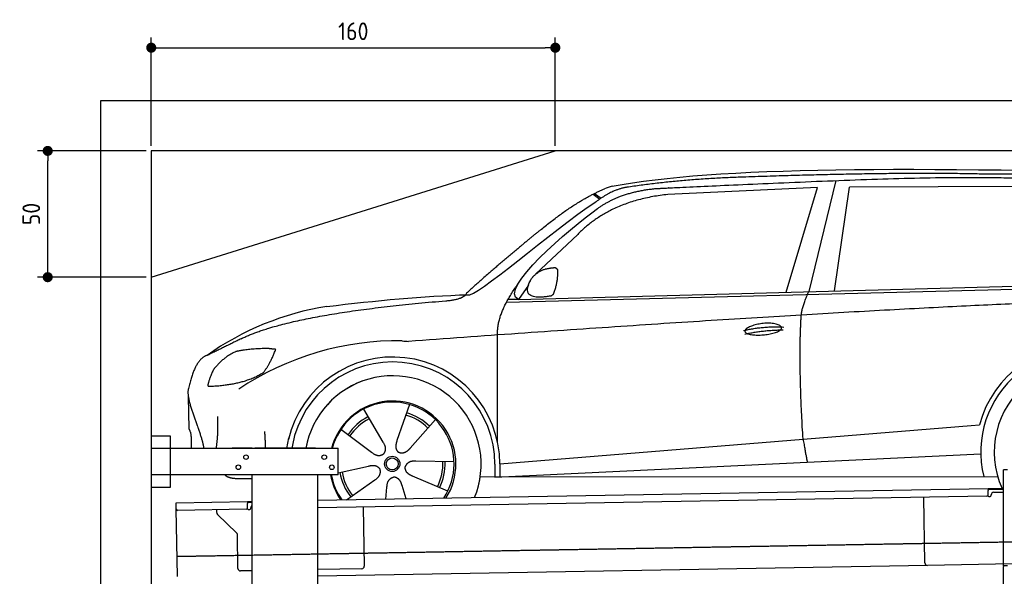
# Model space of a CAD drawing. Header units: millimetres. Extents: x 552 to 7231, y 5817 to 11986.
# Tile 4 of 5: x 552 to 4451, y 9781 to 11986. Entities that reach past the tile are written whole.
import ezdxf

# ---------------------------------------------------------------- set-up
doc = ezdxf.new("R2010")
doc.units = ezdxf.units.MM
doc.linetypes.add('GEN3', pattern=[6.25, 5, -1.25])
doc.layers.get('0').update_dxf_attribs({"lineweight": 25})
doc.layers.add('3', color=6, linetype='GEN3', lineweight=25)
doc.layers.add('4', color=3, linetype='Continuous', lineweight=25)
doc.layers.add('Car', color=10, linetype='Continuous')
doc.styles.get("Standard").update_dxf_attribs({"font": 'ISOCP.SHX'})
doc.dimstyles.new('GEN-ISO$0', dxfattribs={"dimscale": 20, "dimtxt": 3.5, "dimasz": 2, "dimexe": 2, "dimexo": 1, "dimgap": 1.5, "dimtad": 1, "dimdec": 1, "dimlfac": 0.1, "dimdsep": 46, "dimtxsty": 'Standard', "dimblk": 'PUNKT', "dimcen": 2, "dimclrd": 256, "dimclre": 256, "dimclrt": 2, "dimadec": 0, "dimazin": 0, "dimtp": 0.1, "dimtm": 0.1, "dimtfac": 0.71, "dimtdec": 1, "dimtmove": 2, "dimatfit": 3, "dimldrblk": 'PUNKT', "dimfxl": 1, "dimtolj": 1, "dimarcsym": 0})

# ---------------------------------------------------------------- blocks, each defined once
blk = doc.blocks.new('PUNKT')
at = {"layer": '4', "color": 0, "linetype": 'ByBlock'}
blk.add_line((-0.5, 0), (-1, 0), dxfattribs=at)
at = {"layer": '4', "color": 0, "linetype": 'ByBlock', "const_width": 0.5}
blk.add_lwpolyline([(-0.25, 0, 1), (0.25, 0, 1)], format="xyb", close=True, dxfattribs=at)
blk = doc.blocks.new('*D8')
at = {"layer": '4', "lineweight": -2, "transparency": 16777216}
for p, q in [((1052.8, 11465.9), (622.8, 11465.9)), ((662.8, 11005.9), (662.8, 11425.9)), ((1052.8, 10965.9), (622.8, 10965.9))]:
    blk.add_line(p, q, dxfattribs=at)
at = {"layer": 'Defpoints', "color": 0, "transparency": 16777216}
for p in [(662.8, 11465.9), (1072.8, 11465.9), (1072.8, 10965.9)]:
    blk.add_point(p, dxfattribs=at)
at = {"layer": '4', "lineweight": -2, "transparency": 16777216, "xscale": 40, "yscale": 40, "zscale": 40}
for p, rotation in [((662.8, 11465.9), 90), ((662.8, 10965.9), 270)]:
    blk.add_blockref('PUNKT', p, dxfattribs=dict(at, rotation=rotation))
at = {"layer": '4', "color": 2, "transparency": 16777216, "insert": (597.8, 11215.9), "char_height": 70, "attachment_point": 5, "rotation": 90}
blk.add_mtext('\\A1;50', dxfattribs=at)
blk = doc.blocks.new('*D9')
at = {"layer": '4', "lineweight": -2, "transparency": 16777216}
for p, q in [((1072.8, 11485.9), (1072.8, 11914.6)), ((2672.8, 11485.9), (2672.8, 11914.6)), ((1112.8, 11874.6), (2632.8, 11874.6))]:
    blk.add_line(p, q, dxfattribs=at)
at = {"layer": 'Defpoints', "color": 0, "transparency": 16777216}
for p in [(2672.8, 11874.6), (1072.8, 11465.9), (2672.8, 11465.9)]:
    blk.add_point(p, dxfattribs=at)
at = {"layer": '4', "lineweight": -2, "transparency": 16777216, "xscale": 40, "yscale": 40, "zscale": 40, "rotation": 180}
blk.add_blockref('PUNKT', (1072.8, 11874.6), dxfattribs=at)
at = {"layer": '4', "lineweight": -2, "transparency": 16777216, "xscale": 40, "yscale": 40, "zscale": 40}
blk.add_blockref('PUNKT', (2672.8, 11874.6), dxfattribs=at)
at = {"layer": '4', "color": 2, "transparency": 16777216, "insert": (1872.8, 11939.6), "char_height": 70, "attachment_point": 5}
blk.add_mtext('\\A1;160', dxfattribs=at)

msp = doc.modelspace()

# ---------------------------------------------------------------- linework, layer by layer
for p, q in [((872.77, 6065.9), (872.77, 11665.9)), ((872.77, 11665.9), (6472.77, 11665.9)), ((6272.78, 11465.9), (1072.77, 11465.9)), ((1072.77, 11465.9), (1072.77, 6315.9)), ((1072.77, 10965.9), (2672.77, 11465.9)), ((1072.77, 10338.02), (1147.77, 10338.02)), ((1147.77, 10338.02), (1147.77, 10133.02)), ((1072.77, 10288.02), (1812.77, 10288.02)), ((1472.77, 10288.02), (1392.77, 10288.02)), ((1472.77, 10288.02), (1482.77, 10288.02)), ((1722.77, 10288.02), (1482.77, 10288.02)), ((1722.77, 10288.02), (1732.77, 10288.02)), ((1732.77, 10288.02), (1812.77, 10288.02)), ((1812.77, 10183.02), (1812.77, 10288.02)), ((1812.77, 10183.02), (1072.77, 10183.02)), ((1472.77, 8708.02), (1472.77, 10183.02)), ((1732.77, 8027.85), (1732.77, 10183.02)), ((4447.57, 9822.48), (4447.57, 10202.48)), ((4463.57, 10202.48), (4447.57, 10202.48)), ((4447.57, 9822.48), (4447.57, 10202.48)), ((1147.77, 10133.02), (1072.77, 10133.02)), ((1732.77, 10082.07), (4386.09, 10128.39)), ((4381.61, 10098.3), (1732.77, 10052.07)), ((4386.09, 10128.39), (4396.09, 10128.56)), ((4386.09, 10128.39), (4386.23, 10120.39)), ((4396.16, 10124.56), (4386.16, 10124.39)), ((4386.52, 10103.39), (4386.23, 10120.39)), ((4396.09, 10128.56), (4445.89, 10129.43)), ((4447.57, 10125.46), (4396.16, 10124.56)), ((4399.04, 10102.61), (4399.02, 10103.61)), ((4408.85, 10113.78), (4447.57, 10114.46)), ((1171.58, 10072.28), (1454.03, 10077.21)), ((1171.72, 10064.28), (1171.58, 10072.28)), ((1172.01, 10047.28), (1171.72, 10064.28)), ((1454.03, 10077.21), (1464.03, 10077.38)), ((1454.03, 10077.21), (1454.17, 10069.21)), ((1464.1, 10073.38), (1454.1, 10073.21)), ((1454.47, 10052.21), (1454.17, 10069.21)), ((1464.03, 10077.38), (1472.77, 10077.53)), ((1472.77, 10073.53), (1464.1, 10073.38)), ((4136.19, 9833.98), (4131.65, 10093.94)), ((4389.13, 10097.43), (4394.13, 10097.52)), ((1176.67, 9780.32), (1172.01, 10047.28)), ((1449.56, 10047.12), (1177.1, 10042.37)), ((1332.28, 10033.22), (1332.08, 10045.07)), ((1410.76, 9953.36), (1335.34, 10026.2)), ((1457.08, 10046.26), (1462.07, 10046.34)), ((1466.99, 10051.43), (1466.97, 10052.43)), ((1911.99, 10055.2), (1916.07, 9821.23)), ((1416.15, 9812.51), (1413.81, 9946.34)), ((4483.57, 9830.04), (4146.36, 9824.16)), ((1472.77, 9803.49), (1426.32, 9802.68)), ((4146.36, 9824.16), (1732.77, 9782.03)), ((1906.25, 9811.06), (1732.77, 9808.03)), ((4447.57, 9822.48), (4447.57, 9819.48)), ((4463.57, 9822.48), (4447.57, 9822.48)), ((4447.57, 9822.48), (4447.57, 9819.48)), ((4463.57, 9822.48), (4447.57, 9822.48)), ((4447.57, 8097.48), (4447.57, 9819.48))]:
    msp.add_line(p, q)
for centre in [(1447.77, 10253.02), (1757.77, 10253.02), (1417.77, 10213.02), (1787.77, 10213.02)]:
    msp.add_circle(centre, 9)
for centre, radius, start, end in [((4381.53, 10103.3), 5, 271, 1), ((4389.04, 10102.43), 5, 214.23672, 271), ((4394.04, 10102.52), 5, 271, 1), ((4409.02, 10103.78), 10, 91, 181), ((1476.97, 10052.6), 10, 114.78744, 181), ((1177.01, 10047.37), 5, 181, 271), ((1342.28, 10033.39), 10, 181, 226), ((1449.47, 10052.12), 5, 271, 1), ((1456.99, 10051.25), 5, 214.23672, 271), ((1461.99, 10051.34), 5, 271, 1), ((1403.81, 9946.17), 10, 1, 46), ((4146.19, 9834.15), 10, 181, 271), ((1426.15, 9812.68), 10, 181, 271), ((1906.07, 9821.06), 10, 271, 1)]:
    msp.add_arc(centre, radius, start, end)
at = {"layer": '3'}
msp.add_line((1175.28, 9860.3), (6230.45, 9948.53), dxfattribs=at)
at = {"layer": 'Car'}
for p, q in [((3784.01, 11348.41), (3676.36, 10908.53)), ((3711.35, 11320.75), (3118.06, 11293.06)), ((3586.35, 10906.09), (3711.35, 11320.75)), ((3777.98, 10911.29), (3837.9, 11322.21)), ((4539.64, 11324.56), (3837.9, 11322.21)), ((2822.62, 11294.68), (2848.69, 11275.18)), ((2828.37, 11297.55), (2853.77, 11278.57)), ((2761.3, 11134.89), (2594.62, 10978)), ((2479.78, 10867.17), (5122.24, 10934.31)), ((2526.5, 10877.33), (5177.47, 10949.27)), ((2566.11, 10934.06), (2526.5, 10877.33)), ((2526.5, 10877.33), (2485.27, 10877.3)), ((2444.44, 10311.28), (2444.21, 10736.88)), ((1219.4, 10493.24), (1221.64, 10365)), ((2094.76, 10461.68), (2045.78, 10318.41)), ((1912.91, 10443.11), (1989.84, 10312.69)), ((2197.93, 10401.71), (2097.67, 10288.24)), ((2453.21, 10226.87), (4319.83, 10378.71)), ((4319.83, 10378.71), (4352.26, 10381.35)), ((1823.99, 10363.52), (1945.12, 10272.66)), ((1609.56, 10287.8), (1617.4, 10329.03)), ((1631.61, 10301.01), (1629.1, 10287.8)), ((2433.64, 10173.34), (4357.6, 10266.8)), ((1812.77, 10190.91), (1933.26, 10217.7)), ((2271.79, 10234.5), (2120.39, 10236.81)), ((2433.62, 10225.68), (2433.64, 10175.27)), ((2453.21, 10226.87), (2453.39, 10174.3)), ((2246.63, 10117.84), (2107.74, 10178.13)), ((2375.43, 10175.24), (4424.69, 10176.37)), ((1845.26, 10083.82), (1957.51, 10162.79)), ((2082.07, 10087.96), (2065.84, 10140.63)), ((2444.52, 10173.87), (2444.52, 10175.28)), ((2001.54, 10086.55), (2006.13, 10134.53))]:
    msp.add_line(p, q, dxfattribs=at)
for radius in [30.15, 23.62]:
    msp.add_circle((2026.93, 10226.26), radius, dxfattribs=at)
for centre, radius, start, end in [((2939.43, 11156.33), 174.5, 103.87362, 114.54005), ((1944.39, 9741.58), 1122.35, 99.03945, 125.43769), ((2051.97, 9573.08), 1141.19, 89.24876, 123.67118), ((2091.37, 10828.97), 117.37, 257.98552, 270.18838), ((4760.96, 10273.46), 422.7, 4.65041, 165.21264), ((2029.05, 10225.46), 424.16, 0.19082, 166.72893), ((4760.96, 10273.46), 403.41, 0.03154, 193.93116), ((2029.05, 10225.46), 404.56, 0.03154, 169.23743), ((4760.96, 10273.46), 350, 337.64956, 204.31242), ((4760.96, 10273.46), 350, 337.68758, 204.31242), ((2029.05, 10225.46), 350, 337.70589, 169.73962), ((2029.05, 10225.46), 350, 337.7439, 169.70383), ((2029.05, 10225.46), 250, 327.3835, 165.55973), ((2026.93, 10226.26), 245, 326.36505, 165.45177), ((2026.93, 10226.26), 209.64, 117.262, 146.39945), ((2026.93, 10226.26), 200.65, 45.11518, 74.54628), ((2026.93, 10226.26), 209.64, 45.262, 74.39945), ((2026.93, 10226.26), 200.65, 117.11518, 146.54628), ((2026.93, 10226.26), 200.65, 333.11518, 2.54628), ((2026.93, 10226.26), 209.64, 333.262, 2.39945), ((2029.05, 10225.46), 250, 189.82442, 214.6165), ((2026.93, 10226.26), 245, 190.21699, 215.63495), ((2026.93, 10226.26), 209.64, 189.262, 218.39945), ((2026.93, 10226.26), 200.65, 189.11518, 218.54628), ((4760.96, 10273.46), 403.41, 201.08113, 201.70967)]:
    msp.add_arc(centre, radius, start, end, dxfattribs=at)
for points, degree in [([(2897.59, 11325.74), (3308.23, 11404.48), (4068.52, 11405.27), (5241.77, 11373.18)], 3), ([(3427.51, 11362.26), (3184.76, 11355.69), (2956.2, 11321.75)], 2), ([(4391.71, 11373.25), (4043.12, 11383.37), (3427.51, 11362.26)], 2), ([(5168.31, 11320.84), (4866.18, 11375.45), (4391.71, 11373.25)], 2), ([(2617.76, 11155.38), (2752.96, 11267.96), (2866.96, 11315.07)], 2), ([(2956.2, 11321.75), (2901.05, 11314.01), (2833.04, 11264.16)], 2), ([(2840.11, 11237.6), (2930.86, 11303.19), (3067.47, 11316.52)], 2), ([(3118.06, 11293.06), (2893.48, 11270.06), (2761.3, 11134.89)], 2), ([(2326.27, 10896.48), (2353.95, 10878.19), (2657.52, 11150.47), (2833.04, 11264.16)], 3), ([(2526.5, 10877.33), (2442.46, 10915.17), (2730.02, 11159.23), (2840.11, 11237.6)], 3), ([(2617.76, 11155.38), (2538.3, 11092.74), (2438.18, 11006.6), (2311.7, 10897.97), (2317.68, 10896.21)], 4), ([(2573.9, 10951.93), (2589.61, 10982.64), (2631.94, 10997.82)], 2), ([(2631.94, 10997.82), (2660.49, 11004.35), (2673.41, 11003.47)], 2), ([(2665.86, 10899.15), (2685.85, 10952.7), (2682.06, 10997.51)], 2), ([(2673.41, 11003.47), (2679.61, 10997.56), (2682.06, 10997.51)], 2), ([(2444.21, 10736.88), (2439.63, 10820.36), (2525.39, 10939.99)], 2), ([(2652.55, 10891.12), (2530.87, 10869.13), (2573.9, 10951.93)], 2), ([(1768.05, 10849.99), (1963.82, 10873.15), (2148.61, 10891.15), (2326.27, 10896.48)], 3), ([(5397.94, 10883.41), (4521.07, 10888.49), (2091.75, 10711.6)], 2), ([(2238.99, 10872.31), (2293.95, 10875.64), (2317.4, 10895.2)], 2), ([(2652.55, 10891.12), (2658.52, 10893.01), (2665.86, 10899.15)], 2), ([(3646.86, 10815.81), (3649.15, 10846.87), (3676.36, 10908.53)], 2), ([(1429.11, 10722.2), (1631, 10821.71), (2238.99, 10872.31)], 2), ([(3653.71, 10324.53), (3634.59, 10637.49), (3646.86, 10815.81)], 2), ([(3418.28, 10754.42), (3493.4, 10772.62), (3577, 10768.3)], 2), ([(1429.11, 10722.2), (1296.55, 10656.76)], 1), ([(3423.61, 10740.66), (3497.35, 10756.54), (3575.27, 10757.16)], 2), ([(1533.08, 10683.68), (1446.88, 10681.06), (1406.41, 10670.54)], 2), ([(1565.8, 10679.91), (1548, 10681.5), (1533.08, 10683.68)], 2), ([(1296.55, 10656.76), (1246.67, 10645.56), (1220.36, 10524.8)], 2), ([(1406.41, 10670.54), (1353.26, 10645.93), (1318, 10597.47)], 2), ([(1518.41, 10589.79), (1545.33, 10626), (1565.8, 10679.91)], 2), ([(1318, 10597.47), (1298.33, 10553.98), (1296.64, 10535.82)], 2), ([(1297.96, 10533.54), (1442.37, 10538.36), (1518.41, 10589.79)], 2), ([(1296.64, 10535.82), (1300, 10535.72), (1297.96, 10533.54)], 2), ([(1220.36, 10524.8), (1206.39, 10487.68), (1253.55, 10387.29), (1274.78, 10329.97), (1280.47, 10287.8)], 4), ([(1330.16, 10287.8), (1339.02, 10340.65), (1336.36, 10413.85)], 2), ([(1221.64, 10365), (1233.16, 10351.24), (1231.11, 10287.8)], 2), ([(1525.92, 10287.8), (1524.89, 10317.86), (1522.52, 10354.59)], 2), ([(1989.84, 10312.69), (2008.33, 10286.62), (1991.94, 10265.35)], 2), ([(2045.78, 10318.41), (2041.46, 10305.77), (2037.75, 10291.68), (2042.37, 10277.96), (2053.29, 10271.61)], 4), ([(3653.71, 10324.53), (3664.98, 10259.84), (3670.46, 10233.42)], 2), ([(1945.12, 10272.66), (1968.99, 10251.4), (1991.94, 10265.35)], 2), ([(2097.67, 10288.24), (2088.83, 10278.24), (2078.41, 10268.04), (2064.21, 10265.27), (2053.29, 10271.61)], 4), ([(1933.26, 10217.7), (1963.77, 10227.23), (1978.94, 10205.06)], 2), ([(2107.74, 10178.13), (2077.45, 10188.35), (2078.21, 10215.2)], 2), ([(2120.39, 10236.81), (2088.58, 10239.98), (2078.21, 10215.2)], 2), ([(1957.51, 10162.79), (1985.11, 10178.93), (1978.94, 10205.06)], 2), ([(2006.13, 10134.53), (2006.49, 10166.5), (2032.26, 10174.07)], 2), ([(2065.84, 10140.63), (2059.02, 10171.86), (2032.26, 10174.07)], 2)]:
    msp.add_open_spline(points, degree=degree, dxfattribs=at)
for points, degree, knots in [([(3067.47, 11316.52), (3094.38, 11318.04), (3233.3, 11324.84), (4253.85, 11372.16), (4874.04, 11382.23), (5347.1, 11234.87), (5314.8, 11047.6)], 4, [0.08213183, 0.08213183, 0.08213183, 0.08213183, 0.08213183, 0.25885101, 0.50885101, 1, 1, 1, 1, 1]), ([(3423.42, 10751.36), (3422.42, 10759.58), (3443.13, 10776.29), (3525.44, 10797.86), (3618.97, 10766.42), (3533.24, 10733.28), (3448.47, 10732.44), (3424.43, 10743.14), (3423.42, 10751.36)], 5, [0, 0, 0, 0, 0, 0, 0.300106, 0.500106, 0.700106, 1, 1, 1, 1, 1, 1]), ([(1472.67, 10167.73), (1449.4, 10166.95), (1410.32, 10164.79), (1381.24, 10168.88), (1367.21, 10178.7), (1365.35, 10182.8)], 4, [0.09563373, 0.09563373, 0.09563373, 0.09563373, 0.09563373, 0.59786584, 0.84374773, 0.84374773, 0.84374773, 0.84374773, 0.84374773])]:
    msp.add_open_spline(points, degree=degree, knots=knots, dxfattribs=at)

# ---------------------------------------------------------------- dimensions: what is measured, and where the dimension line sits
at = {"layer": '4'}
dim = msp.add_linear_dim(base=(2672.77, 11874.58), p1=(1072.77, 11465.9), p2=(2672.77, 11465.9), dimstyle='GEN-ISO$0', dxfattribs=at)
dim.commit()
dim.dimension.update_dxf_attribs({"geometry": '*D9', "text_midpoint": (1872.77, 11939.58)})
dim = msp.add_linear_dim(base=(662.77, 11465.9), p1=(1072.77, 10965.9), p2=(1072.77, 11465.9), angle=90, dimstyle='GEN-ISO$0', dxfattribs=at)
dim.commit()
dim.dimension.update_dxf_attribs({"geometry": '*D8', "text_midpoint": (597.77, 11215.9)})

doc.saveas('drawing.dxf')
